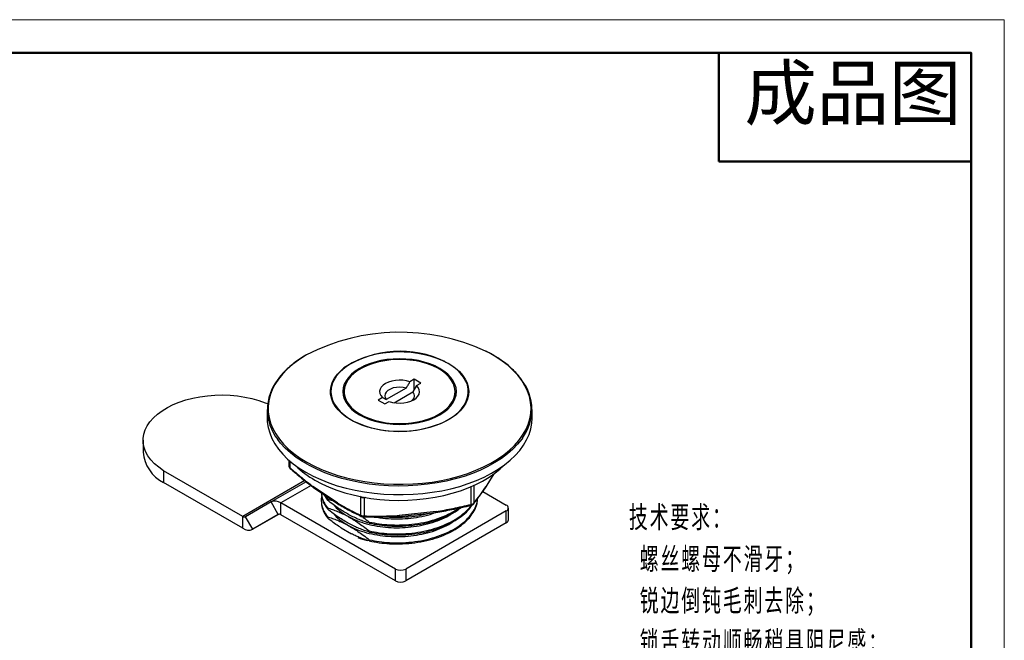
# Model space of a CAD drawing. Header units: millimetres. Extents: x 1259 to 1531, y 1568 to 1760.
# Tile 8 of 8: x 1395 to 1531, y 1674 to 1760. Entities that reach past the tile are written whole.
import ezdxf

# ---------------------------------------------------------------- set-up
doc = ezdxf.new("R2010")
doc.units = ezdxf.units.MM
doc.layers.add('1轮廓实线层', color=7, linetype='Continuous')
for name, color, linetype, lineweight in [('尺寸线层', 3, 'Continuous', 18), ('粗实线层', 7, 'Continuous', 50), ('细实线层', 3, 'Continuous', 18)]:
    doc.layers.add(name, color=color, linetype=linetype, lineweight=lineweight)
doc.styles.add('TEXTSTYLE_2', font='arial.ttf')
doc.styles.add('标准', font='txt', dxfattribs={"width": 0.667})

msp = doc.modelspace()

# ---------------------------------------------------------------- linework, layer by layer
at = {"layer": '1轮廓实线层', "linetype": 'Continuous', "lineweight": 25}
for p, q in [((1449.381012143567, 1710.01758466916), (1448.795582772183, 1709.679623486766)), ((1450.30025095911, 1709.486919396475), (1449.381012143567, 1710.01758466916)), ((1449.381012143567, 1708.585535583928), (1449.381012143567, 1710.01758466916)), ((1448.280911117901, 1708.81093129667), (1445.531365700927, 1707.22365251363)), ((1449.714821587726, 1709.148958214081), (1449.200149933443, 1708.280266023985)), ((1449.714821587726, 1709.148958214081), (1450.30025095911, 1709.486919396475)), ((1439.715757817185, 1708.323537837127), (1439.715757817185, 1707.37353114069)), ((1445.016694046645, 1707.498117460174), (1444.431264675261, 1707.16015627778)), ((1444.431264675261, 1707.16015627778), (1445.350503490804, 1706.629491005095)), ((1445.016694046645, 1707.498117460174), (1445.531365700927, 1707.22365251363)), ((1446.626370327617, 1706.794454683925), (1449.200149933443, 1708.280266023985)), ((1455.015757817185, 1707.37353114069), (1455.015757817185, 1708.323537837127)), ((1429.115757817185, 1705.837650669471), (1429.115757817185, 1704.649104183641)), ((1445.350503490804, 1706.629491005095), (1445.935932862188, 1706.967452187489)), ((1465.615757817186, 1704.649104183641), (1465.615757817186, 1705.837650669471)), ((1412.016538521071, 1701.61690877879), (1412.016538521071, 1699.983827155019)), ((1432.110972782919, 1698.866017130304), (1432.110972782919, 1698.041188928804)), ((1432.114503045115, 1698.048961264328), (1432.117855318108, 1698.01438582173)), ((1432.231356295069, 1698.761550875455), (1432.231356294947, 1697.855410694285)), ((1425.752229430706, 1691.113220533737), (1414.832156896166, 1697.41724422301)), ((1414.832156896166, 1697.41724422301), (1414.832156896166, 1695.784162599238)), ((1459.211165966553, 1695.078822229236), (1460.382295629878, 1696.999012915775)), ((1460.321759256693, 1696.954426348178), (1459.23801648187, 1695.177515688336)), ((1425.752229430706, 1689.480138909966), (1414.832156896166, 1695.784162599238)), ((1434.294724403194, 1696.044697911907), (1425.752229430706, 1691.113220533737)), ((1434.476861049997, 1695.901438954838), (1429.643846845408, 1693.111399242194)), ((1435.155332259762, 1695.367789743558), (1431.012146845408, 1692.97597971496)), ((1438.804394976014, 1692.969220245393), (1435.427830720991, 1695.243177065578)), ((1435.47821180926, 1695.119603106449), (1435.489831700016, 1695.109725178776)), ((1435.488023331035, 1695.10705700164), (1438.864587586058, 1692.833100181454)), ((1457.227275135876, 1692.774818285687), (1457.227275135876, 1695.215905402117)), ((1457.606891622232, 1695.384271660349), (1457.606891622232, 1692.962673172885)), ((1436.942951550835, 1694.127231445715), (1437.410248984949, 1693.368721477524)), ((1437.104156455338, 1694.01866754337), (1437.410248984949, 1693.521822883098)), ((1437.410248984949, 1693.521822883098), (1437.410248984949, 1693.368721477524)), ((1442.000868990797, 1693.786458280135), (1441.893455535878, 1693.877430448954)), ((1442.000868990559, 1691.276104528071), (1442.000868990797, 1693.786458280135)), ((1442.688822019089, 1693.738826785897), (1442.472490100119, 1693.690598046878)), ((1442.472490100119, 1693.690598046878), (1442.472490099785, 1691.180244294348)), ((1458.836500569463, 1694.547737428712), (1462.066889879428, 1692.682873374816)), ((1429.643846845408, 1693.111399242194), (1426.120529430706, 1691.076770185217)), ((1430.643846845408, 1691.379348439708), (1429.643846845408, 1693.111399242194)), ((1446.793383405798, 1683.865665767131), (1431.012146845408, 1692.97597971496)), ((1431.012146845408, 1691.342898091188), (1431.012146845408, 1692.97597971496)), ((1436.565757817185, 1693.411461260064), (1436.565757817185, 1693.25835985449)), ((1437.410248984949, 1692.29701166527), (1437.410248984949, 1692.143910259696)), ((1462.359783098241, 1690.641587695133), (1462.359783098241, 1692.274669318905)), ((1425.752229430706, 1689.480138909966), (1425.752229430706, 1691.113220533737)), ((1427.120529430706, 1689.344719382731), (1426.120529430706, 1691.076770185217)), ((1430.658683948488, 1691.387252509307), (1427.120529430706, 1689.344719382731)), ((1430.643846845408, 1691.379348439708), (1427.120529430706, 1689.344719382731)), ((1446.793383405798, 1682.232584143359), (1431.012146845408, 1691.342898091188)), ((1437.410248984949, 1691.072200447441), (1437.410248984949, 1690.919099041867)), ((1447.277136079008, 1691.114379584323), (1452.376710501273, 1691.665499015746)), ((1452.399679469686, 1691.793533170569), (1447.300105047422, 1691.242413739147)), ((1462.066889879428, 1691.866465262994), (1448.207596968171, 1683.865665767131)), ((1462.066889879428, 1690.233383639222), (1462.066889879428, 1691.866465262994)), ((1439.300266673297, 1689.546252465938), (1440.722299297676, 1688.7253305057)), ((1443.179131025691, 1690.189364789), (1443.179131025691, 1690.342466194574)), ((1462.066889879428, 1690.233383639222), (1448.207596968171, 1682.232584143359)), ((1443.179131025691, 1688.964553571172), (1443.179131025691, 1689.117654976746)), ((1443.179131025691, 1687.739742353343), (1443.179131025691, 1687.892843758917)), ((1446.793383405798, 1682.232584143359), (1446.793383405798, 1683.865665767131)), ((1448.207596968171, 1683.865665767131), (1448.207596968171, 1682.232584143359))]:
    msp.add_line(p, q, dxfattribs=at)
at = {"layer": '1轮廓实线层', "linetype": 'Continuous', "lineweight": 25, "flags": 128}
for points in [[(1434.557989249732, 1698.598899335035), (1435.538851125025, 1698.073042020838), (1436.584307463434, 1697.590438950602), (1437.688648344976, 1697.153725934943), (1438.845842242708, 1696.765288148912), (1440.049568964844, 1696.427247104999), (1441.293254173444, 1696.141449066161), (1442.570105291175, 1695.909454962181), (1443.873148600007, 1695.732531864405), (1445.195267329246, 1695.611646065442), (1446.529240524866, 1695.547457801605), (1447.867782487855, 1695.540317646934), (1449.203582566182, 1695.590264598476), (1450.529345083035, 1695.697025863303), (1451.837829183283, 1695.860018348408), (1453.121888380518, 1696.078351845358), (1454.374509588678, 1696.350833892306), (1455.588851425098, 1696.675976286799), (1456.758281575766, 1697.052003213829), (1457.876413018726, 1697.476860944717), (1458.937138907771, 1697.948229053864), (1459.934665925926, 1698.463533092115), (1460.863545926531, 1699.019958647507), (1461.718705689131, 1699.614466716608), (1462.49547462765, 1700.243810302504), (1463.189610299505, 1700.904552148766), (1463.797321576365, 1701.593083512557), (1464.31528934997, 1702.305643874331), (1464.74068465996, 1703.038341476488), (1465.071184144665, 1703.787174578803), (1465.304982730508, 1704.548053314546), (1465.440803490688, 1705.316822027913), (1465.477904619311, 1706.089281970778), (1465.416083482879, 1706.861214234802), (1465.255677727, 1707.628402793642), (1464.99756343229, 1708.386657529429), (1464.643150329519, 1709.131837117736), (1464.194374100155, 1709.859871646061), (1463.653685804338, 1710.566784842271), (1463.024038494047, 1711.248715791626), (1462.308871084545, 1711.901940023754), (1461.512089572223, 1712.522889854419), (1460.638045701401, 1713.108173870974), (1459.691513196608, 1713.654595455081), (1459.205766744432, 1713.90576443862)], [(1434.537751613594, 1713.374732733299), (1434.323502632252, 1713.248542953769), (1433.43087313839, 1712.672682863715), (1432.614351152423, 1712.060338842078), (1431.878396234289, 1711.414855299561), (1431.227027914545, 1710.739757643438), (1430.663803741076, 1710.038733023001), (1430.191799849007, 1709.315610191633), (1429.813594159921, 1708.574338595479), (1429.531252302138, 1707.818966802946), (1429.34631632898, 1707.053620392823), (1429.2597962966, 1706.282479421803), (1429.272164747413, 1705.509755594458), (1429.383354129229, 1704.739669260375), (1429.592757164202, 1703.976426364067), (1429.89923016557, 1703.224195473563), (1430.301099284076, 1702.487085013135), (1430.796169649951, 1701.769120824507), (1431.381737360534, 1701.074224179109), (1432.054604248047, 1700.406190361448), (1432.811095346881, 1699.76866794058), (1433.647078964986, 1699.165138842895), (1434.557989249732, 1698.598899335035)], [(1454.060447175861, 1712.188299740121), (1453.336609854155, 1712.565194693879), (1452.549480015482, 1712.897127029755), (1451.707401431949, 1713.180578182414), (1450.819300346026, 1713.412543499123), (1449.894590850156, 1713.590564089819), (1448.943075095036, 1713.712752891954), (1447.974839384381, 1713.777814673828), (1447.000147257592, 1713.785059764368), (1446.029330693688, 1713.734411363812), (1445.072680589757, 1713.626406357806), (1444.140337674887, 1713.462189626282), (1443.242185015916, 1713.243501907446), (1442.387743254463, 1712.972661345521), (1441.58606968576, 1712.652538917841), (1440.845662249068, 1712.286528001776), (1440.174369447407, 1711.878508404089), (1439.579307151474, 1711.43280523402), (1439.066783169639, 1710.954143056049), (1438.64223038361, 1710.447595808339), (1438.310149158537, 1709.918533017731), (1438.074059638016, 1709.37256288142), (1437.936464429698, 1708.815472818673), (1437.898822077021, 1708.253168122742), (1437.961531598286, 1707.69160936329), (1438.123928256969, 1707.136749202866), (1438.384290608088, 1706.594469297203), (1438.73985874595, 1706.070517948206), (1439.18686355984, 1705.570449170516), (1439.720566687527, 1705.099563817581), (1440.335310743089, 1704.662853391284), (1441.024579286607, 1704.264947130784), (1441.781065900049, 1703.91006294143), (1442.596751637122, 1703.601962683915), (1443.462990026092, 1703.343912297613), (1443.560253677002, 1703.318887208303)], [(1441.832647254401, 1705.129341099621), (1442.486950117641, 1704.79178897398), (1443.202606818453, 1704.498650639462), (1443.970617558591, 1704.253612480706), (1444.781324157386, 1704.059755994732), (1445.624531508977, 1703.919519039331), (1446.489635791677, 1703.834665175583), (1447.365757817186, 1703.806261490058), (1448.241879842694, 1703.834665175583), (1449.106984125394, 1703.919519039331), (1449.950191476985, 1704.059755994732), (1450.76089807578, 1704.253612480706), (1451.528908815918, 1704.498650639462), (1452.24456551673, 1704.79178897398), (1452.89886837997, 1705.129341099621), (1453.483589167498, 1705.507062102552), (1453.991374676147, 1705.920201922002), (1454.415839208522, 1706.363565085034), (1454.751644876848, 1706.831576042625), (1454.994568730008, 1707.318349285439), (1455.1415558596, 1707.817763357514), (1455.190757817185, 1708.323537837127), (1455.1415558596, 1708.829312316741), (1454.994568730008, 1709.328726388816), (1454.751644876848, 1709.81549963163), (1454.415839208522, 1710.283510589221), (1453.991374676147, 1710.726873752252), (1453.483589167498, 1711.140013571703), (1452.89886837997, 1711.517734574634), (1452.24456551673, 1711.855286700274), (1451.528908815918, 1712.148425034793), (1450.76089807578, 1712.393463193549), (1449.950191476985, 1712.587319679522), (1449.106984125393, 1712.727556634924), (1448.241879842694, 1712.812410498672), (1447.365757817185, 1712.840814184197), (1446.489635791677, 1712.812410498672), (1445.624531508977, 1712.727556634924), (1444.781324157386, 1712.587319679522), (1443.97061755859, 1712.393463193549), (1443.202606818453, 1712.148425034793), (1442.486950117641, 1711.855286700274), (1441.832647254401, 1711.517734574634), (1441.247926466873, 1711.140013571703), (1440.740140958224, 1710.726873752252), (1440.315676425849, 1710.283510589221), (1439.979870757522, 1709.81549963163), (1439.736946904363, 1709.328726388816), (1439.589959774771, 1708.829312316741), (1439.540757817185, 1708.323537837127), (1439.589959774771, 1707.817763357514), (1439.736946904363, 1707.318349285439), (1439.979870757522, 1706.831576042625), (1440.315676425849, 1706.363565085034), (1440.740140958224, 1705.920201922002), (1441.247926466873, 1705.507062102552), (1441.832647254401, 1705.129341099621)], [(1452.775124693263, 1705.200776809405), (1453.356486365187, 1705.577099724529), (1453.859749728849, 1705.989226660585), (1454.278353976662, 1706.431784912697), (1454.606841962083, 1706.899005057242), (1454.840931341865, 1707.384796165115), (1454.977570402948, 1707.882825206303), (1455.014977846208, 1708.386599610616), (1454.952666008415, 1708.889551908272), (1454.791447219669, 1709.385125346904), (1454.533423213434, 1709.866859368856), (1454.181957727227, 1710.328473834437), (1453.741632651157, 1710.763950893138), (1453.218188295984, 1711.167613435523), (1452.618448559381, 1711.53419910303), (1451.950231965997, 1711.858928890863), (1451.222249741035, 1712.137569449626), (1450.4439922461, 1712.366488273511), (1449.625605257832, 1712.542701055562), (1448.777757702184, 1712.663910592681), (1447.91150256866, 1712.728536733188), (1447.03813281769, 1712.735736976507), (1446.169034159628, 1712.685417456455), (1445.315536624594, 1712.57823416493), (1444.488766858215, 1712.415584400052), (1443.699503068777, 1712.199588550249), (1442.958034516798, 1711.933062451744), (1442.274027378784, 1711.619480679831), (1441.656398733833, 1711.262931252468), (1441.113200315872, 1710.868062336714), (1440.651513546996, 1710.440021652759), (1440.277357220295, 1709.984389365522), (1439.995609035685, 1709.507105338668), (1439.809942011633, 1709.014391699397), (1439.722776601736, 1708.512671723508), (1439.735249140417, 1708.008486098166), (1439.847197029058, 1707.508407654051), (1440.05716085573, 1707.018955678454), (1440.362403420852, 1706.546510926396), (1440.758945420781, 1706.097232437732), (1441.241617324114, 1705.676977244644), (1441.80412676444, 1705.291224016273), (1442.439140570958, 1704.945001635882), (1443.13838036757, 1704.64282364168), (1443.892730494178, 1704.388629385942), (1444.692356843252, 1704.185732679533), (1445.526835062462, 1704.03677859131), (1446.385286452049, 1703.943708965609), (1447.256519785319, 1703.907737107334), (1448.129177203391, 1703.929331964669), (1448.991882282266, 1704.008212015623), (1449.833388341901, 1704.1433489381), (1450.642725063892, 1704.332981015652), (1451.409341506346, 1704.574636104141), (1452.123243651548, 1704.865163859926), (1452.775124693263, 1705.200776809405)], [(1453.593549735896, 1712.480036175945), (1453.749078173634, 1712.400808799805), (1454.442927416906, 1712.000258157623), (1455.061756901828, 1711.560645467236), (1455.599006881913, 1711.086630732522), (1456.04898237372, 1710.583238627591), (1456.406913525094, 1710.055805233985), (1456.669006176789, 1709.509921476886), (1456.832482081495, 1708.951373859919), (1456.895608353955, 1708.386083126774), (1456.857715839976, 1707.820041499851), (1456.719206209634, 1707.259249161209), (1456.481547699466, 1706.709650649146), (1456.147259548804, 1706.177071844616), (1455.719885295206, 1705.667158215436), (1455.203955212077, 1705.185314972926), (1454.604938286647, 1704.736649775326), (1453.929184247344, 1704.325918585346), (1453.183856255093, 1703.957475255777), (1452.376854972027, 1703.63522537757), (1451.516734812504, 1703.362584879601), (1450.612613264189, 1703.142443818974), (1449.674074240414, 1702.977135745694), (1448.71106648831, 1702.868412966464), (1447.733798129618, 1702.817427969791), (1446.752628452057, 1702.824721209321), (1445.777958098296, 1702.890215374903), (1444.820118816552, 1703.013216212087), (1443.889263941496, 1703.192419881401), (1442.995260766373, 1703.425926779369), (1442.14758594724, 1703.711261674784), (1441.355225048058, 1704.04539994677), (1440.626577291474, 1704.424799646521), (1440.626577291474, 1704.424799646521)], [(1440.626577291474, 1704.424799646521), (1439.969366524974, 1704.845439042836), (1439.390559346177, 1705.302859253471), (1438.89629125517, 1705.7922115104), (1438.491801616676, 1706.308308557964), (1438.181378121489, 1706.845679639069), (1437.968311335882, 1707.398628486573), (1437.854859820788, 1707.961293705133), (1437.842226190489, 1708.52771090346), (1437.93054436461, 1709.091875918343), (1438.118878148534, 1709.647808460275), (1438.4052311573, 1710.189615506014), (1438.786567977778, 1710.711553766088), (1439.258846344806, 1711.208090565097), (1439.690597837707, 1711.577050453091)], [(1453.033050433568, 1703.945293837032), (1453.523814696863, 1704.172037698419), (1454.230601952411, 1704.55956678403), (1454.864620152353, 1704.986994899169), (1455.419148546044, 1705.449791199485), (1455.88830899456, 1705.943049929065), (1456.267128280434, 1706.461542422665), (1456.551590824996, 1706.999772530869), (1456.738681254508, 1707.552034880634), (1456.826416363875, 1708.112475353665), (1456.813866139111, 1708.675153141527), (1456.701163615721, 1709.234103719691), (1456.489503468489, 1709.783402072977), (1456.181129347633, 1710.317225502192), (1455.779310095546, 1710.829915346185), (1455.288305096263, 1711.316036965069), (1454.713319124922, 1711.770437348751), (1454.060447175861, 1712.188299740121)], [(1448.795582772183, 1709.679623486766), (1448.325409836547, 1709.811279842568), (1447.820584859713, 1709.889215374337), (1447.29933654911, 1709.910615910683), (1446.780486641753, 1709.874708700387), (1446.282770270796, 1709.782790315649), (1445.824159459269, 1709.638179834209), (1445.421214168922, 1709.446098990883), (1445.088484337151, 1709.213483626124), (1444.837984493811, 1708.94873324), (1444.678759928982, 1708.661407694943), (1444.616560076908, 1708.361882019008), (1444.65363090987, 1708.060971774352), (1444.788633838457, 1707.769542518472), (1445.016694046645, 1707.498117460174)], [(1448.280911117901, 1708.81093129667), (1447.844718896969, 1708.90264534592), (1447.383965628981, 1708.935352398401), (1446.922278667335, 1708.907375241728), (1446.483333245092, 1708.820148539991), (1446.089638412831, 1708.67814526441), (1445.761382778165, 1708.488647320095), (1445.515399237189, 1708.261372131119), (1445.36430178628, 1708.007974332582), (1445.315838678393, 1707.741448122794), (1445.372495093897, 1707.475460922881), (1445.531365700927, 1707.22365251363)], [(1445.935932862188, 1706.967452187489), (1446.406105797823, 1706.835795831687), (1446.910930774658, 1706.757860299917), (1447.432179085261, 1706.736459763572), (1447.951028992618, 1706.772366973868), (1448.448745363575, 1706.864285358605), (1448.907356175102, 1707.008895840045), (1449.310301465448, 1707.200976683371), (1449.64303129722, 1707.433592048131), (1449.89353114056, 1707.698342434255), (1450.052755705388, 1707.985667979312), (1450.114955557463, 1708.285193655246), (1450.077884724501, 1708.586103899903), (1449.942881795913, 1708.877533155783), (1449.714821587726, 1709.148958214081)], [(1414.832156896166, 1697.41724422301), (1414.167034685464, 1697.882273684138), (1413.582803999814, 1698.382206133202), (1413.084924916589, 1698.912369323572), (1412.678050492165, 1699.467808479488), (1412.36598327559, 1700.043332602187), (1412.151639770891, 1700.633562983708), (1412.037023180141, 1701.232983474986), (1412.023204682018, 1701.835992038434), (1412.110313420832, 1702.436953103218), (1412.297535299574, 1703.030250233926), (1412.583120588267, 1703.610338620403), (1412.964400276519, 1704.171796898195), (1413.437811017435, 1704.709377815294), (1413.998928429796, 1705.218057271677), (1414.642508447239, 1705.693081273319), (1415.362536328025, 1706.130010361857), (1416.152282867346, 1706.524761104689), (1417.004367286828, 1706.873644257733), (1417.910826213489, 1707.173399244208), (1418.863188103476, 1707.421224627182), (1419.852552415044, 1707.614804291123), (1420.86967279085, 1707.752329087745), (1421.905043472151, 1707.832513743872), (1422.948988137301, 1707.85460887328), (1423.991750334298, 1707.818407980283), (1425.023584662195, 1707.724249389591), (1426.034847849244, 1707.573013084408), (1427.016088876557, 1707.366112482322), (1427.958137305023, 1707.105481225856), (1428.852188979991, 1706.793555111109), (1429.172048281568, 1706.664489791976)], [(1429.115757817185, 1704.649104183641), (1429.135231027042, 1704.162538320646), (1429.247261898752, 1703.386623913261), (1429.45824971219, 1702.617604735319), (1429.767042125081, 1701.859680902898), (1430.171952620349, 1701.116991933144), (1430.670769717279, 1700.393594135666), (1431.260769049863, 1699.69343845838), (1431.938728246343, 1699.020348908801), (1432.700944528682, 1698.378001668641), (1433.543254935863, 1697.769905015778), (1434.461059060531, 1697.199380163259)], [(1434.461059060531, 1697.199380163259), (1435.449344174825, 1696.669543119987), (1436.50271260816, 1696.18328767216), (1437.615411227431, 1695.743269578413), (1438.781362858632, 1695.351892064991), (1439.994199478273, 1695.011292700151), (1441.247296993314, 1694.723331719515), (1442.533811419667, 1694.489581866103), (1443.846716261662, 1694.311319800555), (1445.178840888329, 1694.189519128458), (1446.522909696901, 1694.124845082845), (1447.87158184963, 1694.117650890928), (1449.217491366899, 1694.167975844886), (1450.553287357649, 1694.275545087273), (1451.871674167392, 1694.439771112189), (1453.165451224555, 1694.659756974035), (1454.427552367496, 1694.934301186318), (1455.651084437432, 1695.261904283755), (1456.829364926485, 1695.640777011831), (1457.955958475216, 1696.068850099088), (1459.024712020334, 1696.543785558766), (1460.029788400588, 1697.062989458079), (1460.965698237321, 1697.623626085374), (1461.827329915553, 1698.222633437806), (1462.609977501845, 1698.856739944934), (1463.309366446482, 1699.522482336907), (1463.921676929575, 1700.21622455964), (1464.4435647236, 1700.934177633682), (1464.872179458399, 1701.67242034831), (1465.205180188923, 1702.426920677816), (1465.440748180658, 1703.193557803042), (1465.57759684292, 1703.968144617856), (1465.615757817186, 1704.649104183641)], [(1464.281702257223, 1701.88361652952), (1464.194113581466, 1701.760963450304), (1463.626626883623, 1701.054633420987), (1462.970328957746, 1700.374426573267), (1462.228804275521, 1699.72405796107), (1461.406102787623, 1699.107079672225), (1460.506717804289, 1698.526861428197), (1459.535561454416, 1697.986572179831), (1458.497937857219, 1697.489162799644), (1457.399514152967, 1697.037349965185), (1456.24628955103, 1696.633601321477), (1455.04456256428, 1696.280122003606), (1453.800896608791, 1695.978842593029), (1452.522084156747, 1695.73140857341), (1451.215109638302, 1695.539171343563), (1449.887111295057, 1695.403180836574), (1448.545342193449, 1695.324179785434), (1447.197130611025, 1695.302599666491), (1445.849840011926, 1695.338558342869), (1444.510828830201, 1695.431859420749), (1443.187410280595, 1695.581993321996), (1441.886812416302, 1695.788140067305), (1440.616138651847, 1696.049173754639), (1439.382328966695, 1696.363668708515), (1438.1921220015, 1696.729907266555), (1437.052018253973, 1697.145889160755), (1435.968244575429, 1697.609342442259), (1434.946720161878, 1698.117735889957), (1433.99302422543, 1698.668292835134), (1433.112365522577, 1699.258006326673), (1432.309553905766, 1699.883655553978), (1431.588974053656, 1700.541823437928), (1430.954561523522, 1701.228915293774), (1430.564234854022, 1701.724244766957)], [(1435.698495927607, 1696.117347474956), (1436.637704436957, 1695.615661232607), (1437.641432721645, 1695.157499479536), (1438.703644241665, 1694.745617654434), (1439.817950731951, 1694.382492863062), (1440.977650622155, 1694.070308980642), (1442.175769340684, 1693.810943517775), (1443.405101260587, 1693.605956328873), (1444.65825303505, 1693.456580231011), (1445.927688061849, 1693.363713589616), (1447.205771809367, 1693.327914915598), (1448.48481773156, 1693.349399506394), (1449.757133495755, 1693.428038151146), (1451.015067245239, 1693.563357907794), (1452.251053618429, 1693.754544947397), (1453.457659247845, 1694.000449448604), (1454.627627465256, 1694.29959251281), (1455.753921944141, 1694.650175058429), (1456.829769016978, 1695.050088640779), (1457.848698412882, 1695.496928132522), (1458.804582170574, 1695.988006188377), (1459.691671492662, 1696.520369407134), (1460.504631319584, 1697.090816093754), (1461.238572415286, 1697.695915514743), (1461.675061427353, 1698.110028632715)], [(1442.000868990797, 1693.786458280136), (1442.008868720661, 1693.823665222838), (1442.014773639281, 1693.842272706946)], [(1442.458326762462, 1693.758515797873), (1442.46420595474, 1693.73111488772), (1442.472490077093, 1693.690598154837)], [(1442.472490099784, 1691.180244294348), (1442.464205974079, 1691.142571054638), (1442.454687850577, 1691.110365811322), (1442.444186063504, 1691.084475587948), (1442.432976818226, 1691.065581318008), (1442.421354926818, 1691.05417993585), (1442.409626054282, 1691.050571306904), (1442.398098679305, 1691.054850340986), (1442.387075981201, 1691.06690449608)], [(1447.300105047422, 1691.242413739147), (1447.299044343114, 1691.1978949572), (1447.295902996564, 1691.161628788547), (1447.290801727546, 1691.13500891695), (1447.283936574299, 1691.119058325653), (1447.277136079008, 1691.114379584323)]]:
    msp.add_lwpolyline(points, dxfattribs=at)
at = {"layer": '1轮廓实线层', "linetype": 'Continuous', "lineweight": 25}
for centre, radius, start, end in [((1447.413178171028, 1688.489712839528), 28.01857998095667, 65.10955198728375, 117.3568950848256), ((1447.445547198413, 1699.657747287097), 14.22002206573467, 64.38331750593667, 123.048874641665), ((1435.78480492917, 1705.838963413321), 6.647199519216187, 141.3680746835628, 218.2442669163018), ((1458.970542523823, 1705.842435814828), 6.624248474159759, 323.299980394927, 38.21555186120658), ((1448.595407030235, 1707.742805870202), 0.8090595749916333, 302.2043648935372, 41.6288236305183), ((1447.34452270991, 1718.030609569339), 15.19063747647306, 255.5746434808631, 291.9919243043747), ((1417.197297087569, 1700.413526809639), 5.198547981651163, 184.7413428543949, 242.9375304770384), ((1432.345829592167, 1697.825348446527), 0.1183548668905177, 165.2856056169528, 223.9889530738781), ((1441.800839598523, 1706.95612507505), 12.43855691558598, 225.331289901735, 240.6200398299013), ((1435.583876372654, 1695.230812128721), 0.156534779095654, 175.4693932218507, 232.2408591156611), ((1459.051533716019, 1695.175250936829), 0.1864965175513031, 328.8651762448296, 0.6957979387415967), ((1430.21055950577, 1691.857084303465), 1.376397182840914, 54.3818273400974, 114.3139521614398), ((1438.960583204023, 1692.956882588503), 0.1566747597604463, 175.4834569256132, 232.0348332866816), ((1438.970314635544, 1692.963193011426), 0.1660348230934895, 177.9183510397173, 239.6754446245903), ((1456.880494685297, 1692.670230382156), 0.3622089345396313, 357.3373448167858, 16.78315312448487), ((1457.380553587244, 1692.973576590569), 0.2266005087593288, 318.5176253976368, 357.2420135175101), ((1461.911962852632, 1692.274669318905), 0.4366153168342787, 290.7834207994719, 69.2165792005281), ((1425.967989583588, 1691.414389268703), 0.370479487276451, 234.3818273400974, 294.3139521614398), ((1430.796386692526, 1691.041729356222), 0.3704794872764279, 54.38182734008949, 114.3139521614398), ((1442.18648602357, 1691.283354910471), 0.1857585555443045, 182.2369259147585, 248.7313127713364), ((1442.404656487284, 1691.176698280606), 0.1914942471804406, 173.3964267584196, 212.5547534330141), ((1442.260749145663, 1691.096389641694), 0.02868990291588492, 232.4154629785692, 321.739259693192), ((1452.215855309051, 1691.76043334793), 0.1867804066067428, 329.4515302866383, 10.20743767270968), ((1452.18962131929, 1691.743257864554), 0.2159854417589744, 339.4762142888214, 13.46016437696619), ((1426.553816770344, 1690.59903432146), 1.376397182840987, 234.3818273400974, 294.3139521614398), ((1461.859326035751, 1690.691494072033), 0.5029392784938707, 294.3746582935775, 354.3052007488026), ((1445.363196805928, 1698.079055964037), 10.57057279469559, 249.065627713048, 256.5944206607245), ((1447.500490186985, 1685.230376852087), 1.537021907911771, 242.6096722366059, 297.3903277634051), ((1447.500490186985, 1683.597295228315), 1.537021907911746, 242.6096722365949, 297.3903277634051)]:
    msp.add_arc(centre, radius, start, end, dxfattribs=at)
for points, knots in [([(1460.229027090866, 1713.378943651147), (1460.06976291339, 1713.469983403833), (1459.754980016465, 1713.649921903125), (1459.416614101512, 1713.814600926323), (1459.249444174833, 1713.895960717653)], [0, 0, 0, 0, 0.5059492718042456, 1, 1, 1, 1]), ([(1434.479423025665, 1713.364268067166), (1434.46761500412, 1713.35786902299), (1434.14555873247, 1713.183339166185), (1433.570061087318, 1712.806247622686), (1432.763685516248, 1712.233011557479), (1432.033737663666, 1711.624086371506), (1431.381626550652, 1710.986129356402), (1430.910858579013, 1710.463504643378), (1430.686725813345, 1710.147167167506), (1430.625108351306, 1710.060201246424)], [0, 0, 0, 0, 0.007026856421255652, 0.1916530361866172, 0.3763032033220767, 0.5609483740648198, 0.7455478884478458, 0.9300472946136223, 1, 1, 1, 1]), ([(1460.884458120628, 1712.975782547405), (1460.846935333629, 1713.001373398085), (1460.640427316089, 1713.142213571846), (1460.414171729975, 1713.272406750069), (1460.229027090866, 1713.378943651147)], [0, 0, 0, 0, 0.1817013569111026, 1, 1, 1, 1]), ([(1464.149148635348, 1710.012572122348), (1463.992027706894, 1710.218616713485), (1463.662470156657, 1710.650790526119), (1463.062826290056, 1711.280337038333), (1462.374174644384, 1711.903201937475), (1461.651448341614, 1712.472220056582), (1461.127381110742, 1712.816293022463), (1460.884458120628, 1712.975782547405)], [0, 0, 0, 0, 0.1906231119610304, 0.3998276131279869, 0.6092762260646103, 0.8188862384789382, 0.9999999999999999, 0.9999999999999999, 0.9999999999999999, 0.9999999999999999]), ([(1448.280911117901, 1708.81093129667), (1448.364548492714, 1708.951266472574), (1448.536847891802, 1709.240367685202), (1448.707677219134, 1709.530385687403), (1448.795582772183, 1709.679623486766)], [0, 0, 0, 0, 0.4854188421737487, 0.9999999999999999, 0.9999999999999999, 0.9999999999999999, 0.9999999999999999]), ([(1432.112650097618, 1698.040544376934), (1432.115773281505, 1698.01278403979), (1432.121957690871, 1697.957814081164), (1432.154801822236, 1697.876794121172), (1432.200561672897, 1697.802762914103), (1432.240688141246, 1697.762944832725), (1432.260217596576, 1697.743565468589)], [0, 0, 0, 0, 0.2616421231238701, 0.518093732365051, 0.7654573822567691, 1, 1, 1, 1]), ([(1432.117855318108, 1698.01438582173), (1432.118202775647, 1698.008526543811), (1432.12000092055, 1697.978203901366), (1432.155404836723, 1697.922104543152), (1432.20603956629, 1697.877641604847), (1432.231356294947, 1697.855410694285)], [0, 0, 0, 0, 0.1069508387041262, 0.5534866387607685, 1, 1, 1, 1]), ([(1432.231356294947, 1697.855410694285), (1432.779432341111, 1697.38249321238), (1433.840587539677, 1696.466855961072), (1434.910511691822, 1695.642002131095), (1435.427830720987, 1695.24317705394)], [0, 0, 0, 0, 0.516489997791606, 1, 1, 1, 1]), ([(1432.260632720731, 1697.7431880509), (1432.793450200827, 1697.283027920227), (1433.859290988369, 1696.36252989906), (1434.934148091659, 1695.533541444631), (1435.471680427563, 1695.118967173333)], [0, 0, 0, 0, 0.4999034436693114, 1, 1, 1, 1]), ([(1435.472909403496, 1695.120775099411), (1435.470051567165, 1695.122246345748), (1435.450731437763, 1695.13219256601), (1435.431471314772, 1695.173144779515), (1435.429044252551, 1695.219832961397), (1435.42783072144, 1695.243177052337)], [0, 0, 0, 0, 0.07986704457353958, 0.539933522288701, 1, 1, 1, 1]), ([(1457.549768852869, 1692.822872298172), (1457.822416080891, 1693.168145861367), (1458.367750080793, 1693.858743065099), (1458.917462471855, 1694.65425045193), (1459.192338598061, 1695.052032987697)], [0, 0, 0, 0, 0.4999637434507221, 1, 1, 1, 1]), ([(1457.606891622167, 1692.962673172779), (1457.886569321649, 1693.31741982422), (1458.42806484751, 1694.004259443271), (1458.974035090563, 1694.795125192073), (1459.23801648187, 1695.17751570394)], [0, 0, 0, 0, 0.5164912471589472, 1, 1, 1, 1]), ([(1459.190058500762, 1695.053564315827), (1459.202174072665, 1695.068751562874), (1459.230289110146, 1695.103994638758), (1459.235213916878, 1695.150851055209), (1459.238016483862, 1695.177515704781)], [0, 0, 0, 0, 0.4309285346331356, 1, 1, 1, 1]), ([(1436.633813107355, 1693.901495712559), (1436.603990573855, 1693.73827518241), (1436.526241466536, 1693.312749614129), (1436.636542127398, 1692.616206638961), (1436.899925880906, 1691.827263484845), (1437.239654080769, 1691.324608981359), (1437.410248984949, 1691.072200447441)], [0, 0, 0, 0, 0.1697350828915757, 0.4425093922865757, 0.7200554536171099, 0.9999999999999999, 0.9999999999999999, 0.9999999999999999, 0.9999999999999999]), ([(1436.578701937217, 1694.372536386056), (1436.595338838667, 1694.146091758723), (1436.631667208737, 1693.651626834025), (1436.90452023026, 1692.898949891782), (1437.241189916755, 1692.396310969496), (1437.410248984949, 1692.143910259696)], [0, 0, 0, 0, 0.2960829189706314, 0.6465272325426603, 1, 1, 1, 1]), ([(1436.598146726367, 1694.359441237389), (1436.611752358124, 1694.188588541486), (1436.646694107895, 1693.749807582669), (1436.905943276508, 1693.052130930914), (1437.241665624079, 1692.549438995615), (1437.410248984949, 1692.29701166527)], [0, 0, 0, 0, 0.2409686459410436, 0.6188515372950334, 1, 1, 1, 1]), ([(1437.410248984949, 1693.521822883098), (1437.638917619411, 1693.452137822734), (1437.926724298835, 1693.36443088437), (1438.218416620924, 1693.25117343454), (1438.278353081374, 1693.227901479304)], [0, 0, 0, 0, 0.7945216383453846, 1, 1, 1, 1]), ([(1442.472490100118, 1693.690598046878), (1442.42900439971, 1693.685887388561), (1442.342060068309, 1693.676469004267), (1442.212841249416, 1693.691997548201), (1442.093617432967, 1693.726942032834), (1442.031799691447, 1693.766610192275), (1442.000868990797, 1693.786458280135)], [0, 0, 0, 0, 0.2499788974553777, 0.499802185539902, 0.7497244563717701, 1, 1, 1, 1]), ([(1443.179131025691, 1687.739742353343), (1443.631814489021, 1687.650525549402), (1444.533302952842, 1687.472856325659), (1445.945954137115, 1687.342274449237), (1447.452839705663, 1687.309852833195), (1449.051751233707, 1687.409937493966), (1450.710387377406, 1687.669504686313), (1452.295761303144, 1688.080351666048), (1453.748431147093, 1688.627262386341), (1455.033315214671, 1689.291340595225), (1456.132215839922, 1690.062403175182), (1457.027454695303, 1690.93228074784), (1457.676333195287, 1691.879435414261), (1458.058599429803, 1692.769378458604), (1458.106928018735, 1693.339179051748), (1458.12657475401, 1693.570816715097)], [0, 0, 0, 0, 0.06985115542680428, 0.1391038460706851, 0.2071658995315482, 0.2878734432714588, 0.3700986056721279, 0.4528423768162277, 0.5350675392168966, 0.6157750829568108, 0.6964826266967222, 0.7787077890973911, 0.8614515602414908, 0.9436767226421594, 0.9999999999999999, 0.9999999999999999, 0.9999999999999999, 0.9999999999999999]), ([(1443.179131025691, 1687.892843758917), (1443.631814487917, 1687.803626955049), (1444.533302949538, 1687.625957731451), (1445.945954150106, 1687.495375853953), (1447.452839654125, 1687.462954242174), (1449.051751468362, 1687.563038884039), (1450.710386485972, 1687.822606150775), (1452.29576464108, 1688.233452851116), (1453.748418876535, 1688.780364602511), (1455.03336007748, 1689.444439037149), (1456.132046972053, 1690.215515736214), (1457.028099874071, 1691.085339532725), (1457.673916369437, 1692.032696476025), (1458.039788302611, 1692.861750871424), (1458.086776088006, 1693.369668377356), (1458.102496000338, 1693.539593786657)], [0, 0, 0, 0, 0.07091377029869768, 0.1412199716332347, 0.2103174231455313, 0.2922527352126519, 0.3757287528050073, 0.4597312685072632, 0.5432072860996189, 0.6251425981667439, 0.7070779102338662, 0.7905539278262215, 0.8745564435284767, 0.9580324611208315, 1, 1, 1, 1]), ([(1436.565757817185, 1693.25835985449), (1436.584234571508, 1692.994898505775), (1436.62151130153, 1692.463366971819), (1436.903748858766, 1691.674095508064), (1437.2409320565, 1691.171485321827), (1437.410248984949, 1690.919099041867)], [0, 0, 0, 0, 0.3285388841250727, 0.6628250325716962, 1, 1, 1, 1]), ([(1443.179131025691, 1690.189364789), (1442.950083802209, 1690.261668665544), (1442.491974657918, 1690.406281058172), (1441.561656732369, 1690.76305765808), (1440.382371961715, 1691.323951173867), (1439.187549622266, 1692.051663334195), (1438.196959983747, 1692.749796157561), (1437.682451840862, 1693.154572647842), (1437.410248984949, 1693.368721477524)], [0, 0, 0, 0, 0.1211084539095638, 0.2422246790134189, 0.4863114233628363, 0.7303807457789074, 0.8573567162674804, 1, 1, 1, 1]), ([(1437.410248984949, 1692.29701166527), (1437.639296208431, 1692.224707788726), (1438.097405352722, 1692.080095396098), (1439.027723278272, 1691.72331879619), (1440.207008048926, 1691.162425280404), (1441.401830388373, 1690.434713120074), (1442.392420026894, 1689.736580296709), (1442.906928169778, 1689.331803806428), (1443.179131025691, 1689.117654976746)], [0, 0, 0, 0, 0.1211084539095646, 0.2422246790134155, 0.4863114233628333, 0.7303807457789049, 0.8573567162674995, 1, 1, 1, 1]), ([(1443.179131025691, 1688.964553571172), (1442.950083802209, 1689.036857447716), (1442.491974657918, 1689.181469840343), (1441.561656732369, 1689.538246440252), (1440.382371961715, 1690.099139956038), (1439.187549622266, 1690.826852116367), (1438.196959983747, 1691.524984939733), (1437.682451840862, 1691.929761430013), (1437.410248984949, 1692.143910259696)], [0, 0, 0, 0, 0.1211084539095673, 0.2422246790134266, 0.486311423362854, 0.7303807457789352, 0.8573567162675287, 1, 1, 1, 1]), ([(1438.349374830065, 1692.6515220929), (1438.388704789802, 1692.596944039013), (1438.623569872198, 1692.271022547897), (1439.270193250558, 1691.738167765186), (1440.271462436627, 1691.07773969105), (1441.463769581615, 1690.52118440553), (1442.806146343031, 1690.075350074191), (1444.272592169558, 1689.756569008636), (1445.806613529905, 1689.576606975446), (1447.365729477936, 1689.53606683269), (1448.925016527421, 1689.635320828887), (1450.4585138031, 1689.878168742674), (1451.926896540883, 1690.259337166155), (1453.26213351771, 1690.771703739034), (1454.216249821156, 1691.242294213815), (1454.664782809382, 1691.561603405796), (1454.77986200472, 1691.6435279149)], [0, 0, 0, 0, 0.01614260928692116, 0.09639814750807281, 0.1751721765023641, 0.2539462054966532, 0.3342017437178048, 0.4149635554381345, 0.4952190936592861, 0.5739931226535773, 0.6527671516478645, 0.7330226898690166, 0.8137845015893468, 0.8940400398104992, 0.9728140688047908, 0.9999999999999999, 0.9999999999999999, 0.9999999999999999, 0.9999999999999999]), ([(1438.804389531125, 1692.969223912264), (1439.321716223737, 1692.671265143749), (1440.391641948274, 1692.055032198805), (1441.452798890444, 1691.541391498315), (1442.000868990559, 1691.276104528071)], [0, 0, 0, 0, 0.4835164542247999, 1, 1, 1, 1]), ([(1438.849876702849, 1692.841901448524), (1439.391261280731, 1692.529702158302), (1440.473858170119, 1691.905402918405), (1441.547623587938, 1691.386050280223), (1442.084420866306, 1691.126415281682)], [0, 0, 0, 0, 0.5000795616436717, 1, 1, 1, 1]), ([(1443.179131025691, 1688.964553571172), (1443.631814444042, 1688.875336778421), (1444.53330281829, 1688.697667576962), (1445.945954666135, 1688.567085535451), (1447.452837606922, 1688.534664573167), (1449.051760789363, 1688.634746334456), (1450.710351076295, 1688.894324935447), (1452.295897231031, 1689.305129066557), (1453.747931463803, 1689.852197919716), (1455.035142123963, 1690.515697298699), (1456.125339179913, 1691.28892522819), (1456.914185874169, 1692.021047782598), (1457.233236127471, 1692.514831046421), (1457.347401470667, 1692.691520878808)], [0, 0, 0, 0, 0.08471683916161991, 0.1687078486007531, 0.2512548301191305, 0.3491385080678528, 0.4488627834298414, 0.5492160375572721, 0.6489403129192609, 0.7468239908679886, 0.8447076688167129, 0.9444319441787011, 1, 1, 1, 1]), ([(1443.179131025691, 1689.117654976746), (1443.631814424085, 1689.02843818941), (1444.53330275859, 1688.850768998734), (1445.945954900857, 1688.720186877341), (1447.452836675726, 1688.687766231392), (1449.051765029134, 1688.787846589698), (1450.710334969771, 1689.04743071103), (1452.295957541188, 1689.458214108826), (1453.74770975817, 1690.005359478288), (1455.035952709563, 1690.668578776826), (1456.122288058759, 1691.442854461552), (1456.858063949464, 1692.111959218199), (1457.139076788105, 1692.538645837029), (1457.211853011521, 1692.649148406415)], [0, 0, 0, 0, 0.0865089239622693, 0.1722766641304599, 0.2565698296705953, 0.3565241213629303, 0.4583579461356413, 0.5608340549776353, 0.6626678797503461, 0.7626221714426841, 0.8625764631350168, 0.9644102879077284, 1, 1, 1, 1]), ([(1443.179131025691, 1690.189364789), (1443.631814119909, 1690.10014816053), (1444.533301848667, 1689.922479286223), (1445.945958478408, 1689.791894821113), (1447.452822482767, 1689.759483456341), (1449.051829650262, 1689.859522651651), (1450.710089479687, 1690.119268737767), (1452.296876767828, 1690.529443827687), (1453.744330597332, 1691.07883415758), (1454.947613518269, 1691.683256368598), (1455.567851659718, 1692.14419322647), (1455.837055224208, 1692.344254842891)], [0, 0, 0, 0, 0.1030756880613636, 0.205268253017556, 0.3057038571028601, 0.4247997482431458, 0.5461351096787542, 0.6682357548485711, 0.7895711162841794, 0.9086670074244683, 0.9999999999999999, 0.9999999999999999, 0.9999999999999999, 0.9999999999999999]), ([(1443.179131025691, 1690.342466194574), (1443.631813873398, 1690.253249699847), (1444.533301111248, 1690.075581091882), (1445.945961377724, 1689.944994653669), (1447.452810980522, 1689.912591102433), (1449.051882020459, 1690.012595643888), (1450.709890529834, 1690.272478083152), (1452.297621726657, 1690.682141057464), (1453.741592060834, 1691.233421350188), (1454.828768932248, 1691.768521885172), (1455.350360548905, 1692.15066443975), (1455.51802328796, 1692.273502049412)], [0, 0, 0, 0, 0.1068047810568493, 0.212694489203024, 0.3167636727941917, 0.4401682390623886, 0.5658932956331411, 0.6924113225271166, 0.8181363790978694, 0.9415409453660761, 1, 1, 1, 1]), ([(1452.366629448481, 1691.666063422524), (1453.105569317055, 1691.792556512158), (1454.738302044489, 1692.072050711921), (1456.357591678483, 1692.449603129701), (1457.24402550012, 1692.656283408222)], [0, 0, 0, 0, 0.4525785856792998, 1, 1, 1, 1]), ([(1452.399673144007, 1691.793532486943), (1453.180957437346, 1691.928400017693), (1454.796853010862, 1692.207340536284), (1456.399504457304, 1692.581542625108), (1457.227275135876, 1692.774818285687)], [0, 0, 0, 0, 0.4834992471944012, 1, 1, 1, 1]), ([(1457.227275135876, 1692.774818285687), (1457.269641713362, 1692.783277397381), (1457.354287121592, 1692.800178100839), (1457.464142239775, 1692.844537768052), (1457.554175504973, 1692.899186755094), (1457.58931987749, 1692.941511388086), (1457.606891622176, 1692.962673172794)], [0, 0, 0, 0, 0.2505253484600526, 0.5005318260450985, 0.7502721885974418, 1, 1, 1, 1]), ([(1457.244054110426, 1692.656444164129), (1457.274439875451, 1692.665498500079), (1457.336525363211, 1692.683998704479), (1457.423601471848, 1692.724083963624), (1457.500321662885, 1692.771410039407), (1457.533540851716, 1692.806012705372), (1457.550380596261, 1692.823553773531)], [0, 0, 0, 0, 0.2361557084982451, 0.4825233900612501, 0.7376764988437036, 0.9999999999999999, 0.9999999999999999, 0.9999999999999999, 0.9999999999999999]), ([(1437.410248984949, 1691.072200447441), (1437.639296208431, 1690.999896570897), (1438.097405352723, 1690.85528417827), (1439.027723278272, 1690.498507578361), (1440.207008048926, 1689.937614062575), (1441.401830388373, 1689.209901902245), (1442.392420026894, 1688.511769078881), (1442.906928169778, 1688.1069925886), (1443.179131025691, 1687.892843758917)], [0, 0, 0, 0, 0.1211084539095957, 0.2422246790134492, 0.4863114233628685, 0.7303807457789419, 0.8573567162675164, 1, 1, 1, 1]), ([(1439.300266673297, 1689.546252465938), (1439.187593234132, 1689.619843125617), (1438.829261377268, 1689.853881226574), (1438.196936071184, 1690.300436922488), (1437.682443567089, 1690.705041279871), (1437.410248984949, 1690.919099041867)], [0, 0, 0, 0, 0.1776338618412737, 0.5649234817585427, 0.9999999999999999, 0.9999999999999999, 0.9999999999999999, 0.9999999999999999]), ([(1438.349374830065, 1691.426710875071), (1438.388704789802, 1691.372132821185), (1438.623569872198, 1691.046211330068), (1439.270193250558, 1690.513356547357), (1440.271462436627, 1689.852928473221), (1441.463769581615, 1689.296373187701), (1442.806146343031, 1688.850538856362), (1444.272592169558, 1688.531757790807), (1445.806613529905, 1688.351795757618), (1447.365729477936, 1688.311255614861), (1448.925016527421, 1688.410509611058), (1450.4585138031, 1688.653357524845), (1451.926896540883, 1689.034525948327), (1453.26213351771, 1689.546892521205), (1454.216249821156, 1690.017482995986), (1454.664782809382, 1690.336792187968), (1454.77986200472, 1690.418716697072)], [0, 0, 0, 0, 0.01614260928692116, 0.09639814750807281, 0.1751721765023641, 0.2539462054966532, 0.3342017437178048, 0.4149635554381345, 0.4952190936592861, 0.5739931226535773, 0.6527671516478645, 0.7330226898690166, 0.8137845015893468, 0.8940400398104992, 0.9728140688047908, 0.9999999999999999, 0.9999999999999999, 0.9999999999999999, 0.9999999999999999]), ([(1442.000868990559, 1691.276104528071), (1442.03203814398, 1691.259824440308), (1442.093607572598, 1691.227665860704), (1442.174494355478, 1691.208287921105), (1442.214432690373, 1691.198719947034)], [0, 0, 0, 0, 0.5062439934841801, 1, 1, 1, 1]), ([(1442.084064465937, 1691.126641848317), (1442.107767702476, 1691.116193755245), (1442.154690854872, 1691.095510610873), (1442.213904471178, 1691.08091435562), (1442.243206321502, 1691.073691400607)], [0, 0, 0, 0, 0.5051501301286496, 1, 1, 1, 1]), ([(1442.205652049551, 1691.083936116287), (1442.257468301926, 1691.047595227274), (1442.5843029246, 1690.818372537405), (1442.90732269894, 1690.559932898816), (1443.179131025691, 1690.342466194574)], [0, 0, 0, 0, 0.1585396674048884, 1, 1, 1, 1]), ([(1442.214432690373, 1691.198719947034), (1442.256195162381, 1691.19167286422), (1442.340938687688, 1691.177373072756), (1442.428221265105, 1691.179278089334), (1442.472490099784, 1691.180244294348)], [0, 0, 0, 0, 0.4928101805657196, 1, 1, 1, 1]), ([(1442.243206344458, 1691.073691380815), (1442.272540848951, 1691.068433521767), (1442.331057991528, 1691.05794502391), (1442.390737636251, 1691.05508007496), (1442.420500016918, 1691.053651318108)], [0, 0, 0, 0, 0.5012976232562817, 1, 1, 1, 1]), ([(1442.420214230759, 1691.053483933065), (1443.049597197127, 1691.042407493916), (1444.218647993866, 1691.021833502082), (1445.8464202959, 1691.047435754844), (1446.844616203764, 1691.095956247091), (1447.298411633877, 1691.118014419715)], [0, 0, 0, 0, 0.3887716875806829, 0.7221260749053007, 1, 1, 1, 1]), ([(1442.472490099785, 1691.180244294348), (1443.300230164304, 1691.165887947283), (1444.902886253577, 1691.138091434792), (1446.518785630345, 1691.208412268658), (1447.300105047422, 1691.242413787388)], [0, 0, 0, 0, 0.5164801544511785, 1, 1, 1, 1]), ([(1444.152606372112, 1691.033403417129), (1444.197837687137, 1691.023383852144), (1444.727613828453, 1690.906028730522), (1445.81255187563, 1690.809994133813), (1447.363834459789, 1690.758915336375), (1448.926729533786, 1690.859480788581), (1450.453476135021, 1691.107703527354), (1451.625193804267, 1691.388994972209), (1452.228415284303, 1691.625974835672), (1452.385663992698, 1691.687751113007)], [0, 0, 0, 0, 0.0172306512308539, 0.2018156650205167, 0.382993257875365, 0.5641708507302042, 0.7487558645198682, 0.9345052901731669, 1, 1, 1, 1]), ([(1445.72665974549, 1691.055125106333), (1445.803436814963, 1691.047310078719), (1446.340926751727, 1690.992599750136), (1447.456242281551, 1690.99087156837), (1449.047527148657, 1691.086900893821), (1450.430997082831, 1691.284614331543), (1451.204048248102, 1691.496784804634), (1451.456367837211, 1691.566036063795)], [0, 0, 0, 0, 0.0401958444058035, 0.2813973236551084, 0.5674124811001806, 0.8588058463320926, 1, 1, 1, 1]), ([(1447.261640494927, 1691.113911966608), (1447.266258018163, 1691.113593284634), (1447.271741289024, 1691.113214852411), (1447.276999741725, 1691.114577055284), (1447.277829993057, 1691.114792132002)], [0, 0, 0, 0, 0.842111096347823, 1, 1, 1, 1]), ([(1443.179131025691, 1687.739742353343), (1443.064800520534, 1687.774997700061), (1442.836086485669, 1687.845524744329), (1442.490963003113, 1687.96333409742), (1442.144334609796, 1688.090614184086), (1441.734655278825, 1688.253518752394), (1441.260893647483, 1688.458365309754), (1440.901934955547, 1688.636290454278), (1440.722299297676, 1688.7253305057)], [0, 0, 0, 0, 0.1415187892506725, 0.2831032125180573, 0.4246242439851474, 0.5662291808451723, 0.7829257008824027, 1, 1, 1, 1])]:
    msp.add_open_spline(points, degree=3, knots=knots, dxfattribs=at)
msp.add_open_spline([(1447.244068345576, 1691.126154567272), (1447.250205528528, 1691.119703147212), (1447.262479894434, 1691.106800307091), (1447.279077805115, 1691.125557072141), (1447.29268191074, 1691.169462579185), (1447.297630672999, 1691.218096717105), (1447.300105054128, 1691.242413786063)], degree=3, dxfattribs=at)
at = {"layer": '粗实线层'}
for p, q in [((1491.354009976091, 1755.025077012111), (1491.354009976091, 1740.025077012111)), ((1491.354009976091, 1740.025077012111), (1526.134166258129, 1740.025077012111))]:
    msp.add_line(p, q, dxfattribs=at)
msp.add_lwpolyline([(1275.60138956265, 1755.025077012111), (1526.134166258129, 1755.025077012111), (1526.134166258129, 1571.091706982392), (1275.60138956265, 1571.091706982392)], close=True, dxfattribs=at)
at = {"layer": '细实线层'}
msp.add_lwpolyline([(1259.312634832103, 1759.593938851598), (1530.703028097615, 1759.593938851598), (1530.703028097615, 1567.701741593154), (1259.312634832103, 1567.701741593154)], close=True, dxfattribs=at)

# ---------------------------------------------------------------- texts
at = {"color": 3, "linetype": 'Continuous', "insert": (1494.879928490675, 1753.171962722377), "char_height": 7.310178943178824, "width": 32.12480980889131, "attachment_point": 1, "line_spacing_factor": 0.8999999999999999, "style": 'TEXTSTYLE_2'}
msp.add_mtext('成品图', dxfattribs=at)
at = {"layer": '尺寸线层', "insert": (1478.966591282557, 1692.538125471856), "char_height": 2.625, "width": 85.30840781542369, "attachment_point": 1, "line_spacing_factor": 1.150569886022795, "style": '标准'}
msp.add_mtext('{\\H1.14286x;\\T1.1;技术要求：\\P 螺丝螺母不滑牙；\\P 锐边倒钝毛刺去除；\\P 锁舌转动顺畅稍具阻尼感；\\P 锁体结构紧凑无旷量虚位。\\H0.875x;\\P\\H1.14286x;功能：\\P旋转90度开关门。}', dxfattribs=at)

doc.saveas('drawing.dxf')
